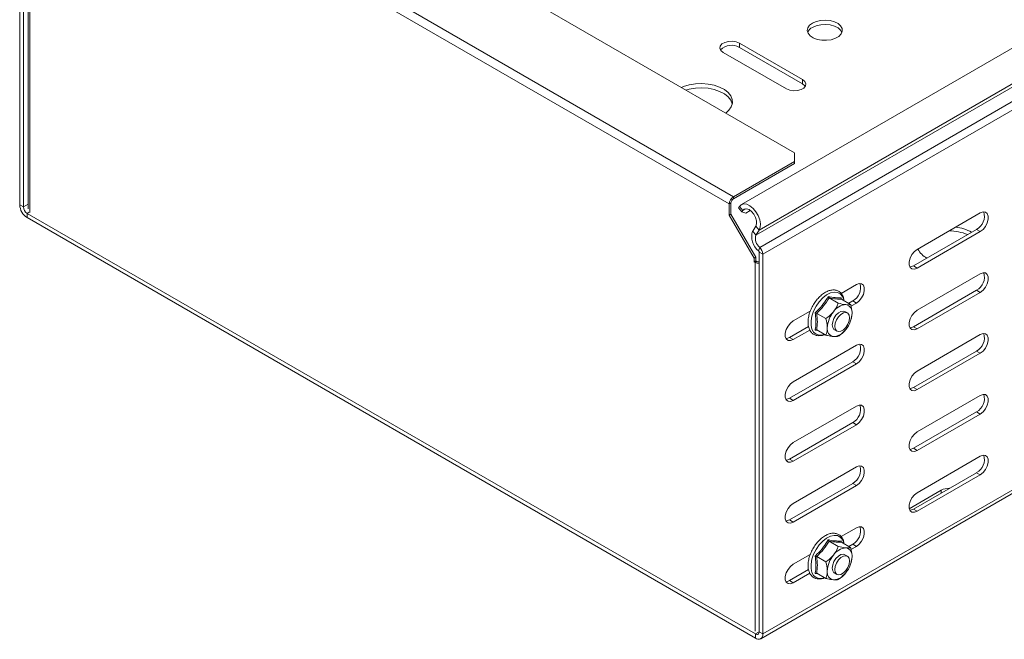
# Model space of a CAD drawing. Header units: millimetres. Extents: x -222 to 2166, y -665 to -42.
# Tile 4 of 8: x 1144 to 1425, y -665 to -488. Entities that reach past the tile are written whole.
import ezdxf

# ---------------------------------------------------------------- set-up
doc = ezdxf.new("R2010")
doc.units = ezdxf.units.MM

msp = doc.modelspace()

# ---------------------------------------------------------------- linework, layer by layer
at = {"color": 7, "linetype": 'Continuous', "lineweight": 15}
for p, q in [((1597.86, -397.67), (1350.38, -540.54)), ((1177.54, -417.2), (1365.57, -525.74)), ((1144.38, -540.58), (1144.38, -432.23)), ((1145.44, -541.19), (1145.44, -432.84)), ((1146.76, -436.81), (1146.76, -541.75)), ((1367.83, -504.86), (1349.8, -494.45)), ((1345.2, -497.11), (1363.23, -507.52)), ((1367.83, -506.09), (1349.8, -495.68)), ((1355.89, -664.42), (1603.38, -521.54)), ((1365.57, -528.19), (1348.11, -538.27)), ((1365.57, -528.19), (1365.57, -525.74)), ((1365.57, -528.76), (1365.57, -528.19)), ((1365.57, -528.76), (1348.11, -538.84)), ((1346.91, -540.35), (1346.91, -543.57)), ((1347.4, -540.07), (1347.4, -543.29)), ((1349.59, -541.46), (1349.82, -541.09)), ((1349.59, -541.46), (1350.52, -542.58)), ((1350.52, -542.58), (1350.75, -542.21)), ((1351.64, -542.94), (1352.93, -542.19)), ((1354.39, -663.04), (1146.5, -543.03)), ((1354.39, -664.27), (1146.5, -544.25)), ((1347.4, -543.29), (1346.91, -543.57)), ((1346.91, -543.57), (1353.98, -555.82)), ((1347.4, -543.29), (1354.47, -555.53)), ((1350.52, -542.58), (1351.64, -542.94)), ((1418.56, -542.91), (1400.53, -553.32)), ((1354.5, -546.67), (1353.6, -548.1)), ((1355.43, -547.79), (1354.54, -549.22)), ((1399.47, -558.02), (1417.5, -547.61)), ((1400.53, -558.63), (1418.56, -548.22)), ((1354.47, -555.53), (1353.98, -555.82)), ((1353.98, -555.82), (1353.98, -556.84)), ((1354.47, -555.53), (1354.47, -556.55)), ((1355.46, -554.08), (1355.46, -662.43)), ((1356.52, -554.69), (1356.52, -663.04)), ((1354.47, -556.55), (1353.98, -556.84)), ((1353.98, -556.84), (1354.29, -557.02)), ((1354.47, -556.55), (1354.78, -556.73)), ((1418.56, -560.27), (1400.53, -570.67)), ((1383.21, -563.32), (1378.82, -565.86)), ((1375.41, -567.17), (1378.01, -568.67)), ((1378.86, -567.11), (1378.9, -567.45)), ((1378.94, -567.48), (1381.55, -568.99)), ((1399.47, -575.37), (1417.5, -564.96)), ((1400.53, -575.98), (1418.56, -565.57)), ((1381.01, -568.68), (1382.15, -568.02)), ((1381.65, -569.53), (1383.21, -568.63)), ((1370.05, -570.92), (1365.18, -573.73)), ((1371.87, -571.57), (1374.48, -573.07)), ((1380.64, -571.44), (1379.94, -571.03)), ((1381.74, -573.17), (1381.78, -573.03)), ((1381.76, -572.99), (1381.97, -571.59)), ((1364.12, -578.43), (1369.56, -575.29)), ((1365.18, -579.04), (1369.91, -576.31)), ((1372.17, -576.45), (1371.43, -576.35)), ((1371.87, -576.28), (1374.48, -577.79)), ((1376.94, -576.23), (1377.64, -576.63)), ((1418.56, -577.62), (1400.53, -588.03)), ((1383.21, -580.68), (1365.18, -591.09)), ((1399.47, -592.72), (1417.5, -582.31)), ((1400.53, -593.33), (1418.56, -582.92)), ((1364.12, -595.78), (1382.15, -585.37)), ((1365.18, -596.39), (1383.21, -585.98)), ((1418.56, -594.97), (1400.53, -605.38)), ((1383.21, -598.03), (1365.18, -608.44)), ((1399.47, -610.07), (1417.5, -599.66)), ((1400.53, -610.69), (1418.56, -600.28)), ((1364.12, -613.13), (1382.15, -602.72)), ((1365.18, -613.74), (1383.21, -603.33)), ((1418.56, -612.32), (1400.53, -622.73)), ((1383.21, -615.38), (1365.18, -625.79)), ((1399.47, -627.42), (1417.5, -617.02)), ((1400.53, -628.04), (1418.56, -617.63)), ((1364.12, -630.48), (1382.15, -620.07)), ((1365.18, -631.1), (1383.21, -620.69)), ((1407.43, -622.02), (1398.3, -627.29)), ((1383.21, -632.73), (1378.82, -635.26)), ((1375.41, -636.57), (1378.01, -638.08)), ((1378.86, -636.51), (1378.9, -636.85)), ((1378.94, -636.89), (1381.55, -638.39)), ((1381.01, -638.08), (1382.15, -637.43)), ((1370.05, -640.33), (1365.18, -643.14)), ((1380.64, -640.84), (1379.94, -640.44)), ((1381.65, -638.94), (1383.21, -638.04)), ((1371.87, -640.97), (1374.48, -642.48)), ((1381.74, -642.57), (1381.78, -642.43)), ((1381.76, -642.39), (1381.97, -641)), ((1364.12, -647.83), (1369.56, -644.69)), ((1365.18, -648.45), (1369.91, -645.71)), ((1372.17, -645.86), (1371.43, -645.76)), ((1371.87, -645.69), (1374.48, -647.19)), ((1376.94, -645.64), (1377.64, -646.04))]:
    msp.add_line(p, q, dxfattribs=at)
at = {"color": 7, "linetype": 'Continuous', "lineweight": 0}
for p, q in [((1354.54, -549.22), (1602.02, -406.34)), ((1355.43, -547.79), (1602.92, -404.92)), ((1355.6, -552.75), (1603.09, -409.88)), ((1356.52, -554.69), (1604, -411.82)), ((1346.91, -540.35), (1154.64, -429.36)), ((1348.11, -538.27), (1155.84, -427.28)), ((1147.25, -437.5), (1147.25, -542.76)), ((1349.8, -495.68), (1349.8, -494.45)), ((1367.83, -506.09), (1367.83, -504.86)), ((1356.52, -663.04), (1604, -520.17)), ((1348.11, -538.27), (1348.11, -538.84)), ((1144.38, -540.58), (1145.44, -541.19)), ((1145.44, -541.19), (1146.76, -540.44)), ((1346.91, -540.35), (1347.4, -540.07)), ((1350.75, -542.21), (1349.82, -541.09)), ((1350.75, -542.21), (1351.63, -541.7)), ((1146.5, -543.03), (1147.12, -542.67)), ((1146.5, -543.03), (1146.5, -544.25)), ((1355.43, -547.79), (1354.5, -546.67)), ((1417.5, -547.61), (1418.56, -548.22)), ((1353.6, -548.1), (1354.54, -549.22)), ((1355.6, -552.75), (1355.3, -553.75)), ((1356.52, -554.69), (1355.46, -554.08)), ((1354.29, -557.02), (1354.78, -556.73)), ((1354.29, -557.02), (1354.29, -662.28)), ((1399.47, -558.02), (1400.53, -558.63)), ((1417.5, -564.96), (1418.56, -565.57)), ((1382.15, -568.02), (1383.21, -568.63)), ((1399.47, -575.37), (1400.53, -575.98)), ((1364.12, -578.43), (1365.18, -579.04)), ((1417.5, -582.31), (1418.56, -582.92)), ((1382.15, -585.37), (1383.21, -585.98)), ((1399.47, -592.72), (1400.53, -593.33)), ((1364.12, -595.78), (1365.18, -596.39)), ((1417.5, -599.66), (1418.56, -600.28)), ((1382.15, -602.72), (1383.21, -603.33)), ((1399.47, -610.07), (1400.53, -610.69)), ((1364.12, -613.13), (1365.18, -613.74)), ((1417.5, -617.02), (1418.56, -617.63)), ((1382.15, -620.07), (1383.21, -620.69)), ((1407.43, -622.83), (1407.43, -622.02)), ((1399.47, -627.42), (1400.53, -628.04)), ((1364.12, -630.48), (1365.18, -631.1)), ((1382.15, -637.43), (1383.21, -638.04)), ((1364.12, -647.83), (1365.18, -648.45)), ((1354.39, -663.04), (1355.24, -662.56)), ((1354.39, -664.27), (1354.39, -663.04)), ((1355.46, -662.43), (1356.52, -663.04))]:
    msp.add_line(p, q, dxfattribs=at)
at = {"color": 7, "linetype": 'Continuous', "lineweight": 15, "flags": 128}
for points in [[(1370.66, -488.74), (1369.84, -489.37), (1369.34, -490.1), (1369.2, -490.88), (1369.43, -491.65), (1370.01, -492.36), (1370.91, -492.96), (1372.05, -493.39), (1373.34, -493.62), (1374.7, -493.65), (1376.03, -493.47), (1377.21, -493.08), (1378.18, -492.52), (1378.84, -491.84), (1379.17, -491.08), (1379.12, -490.29), (1378.71, -489.54), (1377.96, -488.88), (1376.94, -488.37), (1375.71, -488.03), (1374.36, -487.9), (1373.01, -487.98), (1371.74, -488.26), (1370.66, -488.74)], [(1379.08, -491.39), (1378.71, -490.77), (1377.96, -490.11), (1376.94, -489.59), (1375.71, -489.25), (1374.36, -489.12), (1373.01, -489.2), (1371.74, -489.49), (1370.66, -489.96)], [(1349.8, -494.45), (1348.87, -494.08), (1347.78, -493.91), (1346.66, -493.97), (1345.64, -494.24), (1344.84, -494.7), (1344.36, -495.29), (1344.26, -495.94), (1344.55, -496.57), (1345.2, -497.11)], [(1363.23, -507.52), (1364.16, -507.89), (1365.25, -508.06), (1366.37, -508), (1367.4, -507.73), (1368.19, -507.27), (1368.67, -506.68), (1368.77, -506.03), (1368.48, -505.4), (1367.83, -504.86)], [(1345.92, -514.4), (1346.82, -513.6), (1347.49, -512.62), (1347.81, -511.58), (1347.77, -510.53), (1347.35, -509.51), (1346.59, -508.55), (1345.52, -507.71), (1344.16, -507), (1342.6, -506.47), (1340.87, -506.13), (1339.07, -506), (1337.25, -506.08), (1335.5, -506.37), (1333.89, -506.85), (1333.28, -507.1)], [(1347.78, -511.8), (1347.77, -511.76), (1347.35, -510.73), (1346.59, -509.78), (1345.52, -508.93), (1344.16, -508.23), (1342.6, -507.69), (1340.87, -507.35), (1339.07, -507.22), (1337.25, -507.3), (1335.5, -507.59), (1334.56, -507.84)], [(1368.6, -506.8), (1368.48, -506.62), (1367.83, -506.09)], [(1349.82, -541.09), (1350.35, -540.56), (1351.07, -540.34), (1351.92, -540.45), (1352.82, -540.89), (1353.71, -541.61), (1354.51, -542.56), (1355.16, -543.67), (1355.6, -544.84), (1355.8, -545.97), (1355.74, -546.98), (1355.43, -547.79)], [(1350.75, -542.21), (1351.21, -541.8), (1351.83, -541.71), (1352.56, -541.95), (1353.28, -542.49), (1353.93, -543.27), (1354.43, -544.18), (1354.7, -545.13), (1354.73, -546), (1354.5, -546.67)], [(1418.56, -548.22), (1419.35, -547.61), (1420.04, -546.75), (1420.55, -545.75), (1420.83, -544.72), (1420.83, -543.8), (1420.55, -543.09), (1420.04, -542.68), (1419.35, -542.62), (1418.56, -542.91)], [(1400.53, -553.32), (1399.75, -553.94), (1399.06, -554.8), (1398.54, -555.8), (1398.27, -556.82), (1398.27, -557.74), (1398.54, -558.45), (1399.06, -558.86), (1399.75, -558.92), (1400.53, -558.63)], [(1398.47, -558.33), (1398.69, -558.31), (1399.47, -558.02)], [(1418.56, -565.57), (1419.35, -564.96), (1420.04, -564.1), (1420.55, -563.1), (1420.83, -562.07), (1420.83, -561.15), (1420.55, -560.44), (1420.04, -560.03), (1419.35, -559.97), (1418.56, -560.27)], [(1383.21, -568.63), (1383.99, -568.02), (1384.69, -567.16), (1385.2, -566.16), (1385.47, -565.13), (1385.47, -564.21), (1385.2, -563.5), (1384.69, -563.09), (1383.99, -563.03), (1383.21, -563.32)], [(1379.94, -571.03), (1379.5, -570.9), (1378.8, -571.01), (1378.07, -571.43), (1377.38, -572.12), (1376.81, -573), (1376.44, -573.94), (1376.31, -574.86), (1376.44, -575.62), (1376.81, -576.14), (1376.94, -576.23)], [(1377.01, -575.26), (1377.14, -574.35), (1377.51, -573.4), (1378.07, -572.53), (1378.77, -571.84), (1379.5, -571.41), (1380.2, -571.3), (1380.76, -571.52), (1381.13, -572.05), (1381.26, -572.81), (1381.13, -573.72), (1380.76, -574.67), (1380.2, -575.55), (1379.5, -576.24), (1378.77, -576.66), (1378.07, -576.77), (1377.51, -576.55), (1377.14, -576.02), (1377.01, -575.26)], [(1400.53, -570.67), (1399.75, -571.29), (1399.06, -572.15), (1398.54, -573.15), (1398.27, -574.17), (1398.27, -575.1), (1398.54, -575.8), (1399.06, -576.21), (1399.75, -576.28), (1400.53, -575.98)], [(1365.18, -573.73), (1364.39, -574.35), (1363.7, -575.21), (1363.19, -576.21), (1362.91, -577.23), (1362.91, -578.15), (1363.19, -578.86), (1363.7, -579.27), (1364.39, -579.33), (1365.18, -579.04)], [(1398.47, -575.68), (1398.69, -575.66), (1399.47, -575.37)], [(1363.11, -578.74), (1363.33, -578.72), (1364.12, -578.43)], [(1418.56, -582.92), (1419.35, -582.31), (1420.04, -581.45), (1420.55, -580.45), (1420.83, -579.43), (1420.83, -578.5), (1420.55, -577.8), (1420.04, -577.39), (1419.35, -577.32), (1418.56, -577.62)], [(1383.21, -585.98), (1383.99, -585.37), (1384.69, -584.51), (1385.2, -583.51), (1385.47, -582.48), (1385.47, -581.56), (1385.2, -580.85), (1384.69, -580.44), (1383.99, -580.38), (1383.21, -580.68)], [(1400.53, -588.03), (1399.75, -588.64), (1399.06, -589.5), (1398.54, -590.5), (1398.27, -591.53), (1398.27, -592.45), (1398.54, -593.16), (1399.06, -593.57), (1399.75, -593.63), (1400.53, -593.33)], [(1365.18, -591.09), (1364.39, -591.7), (1363.7, -592.56), (1363.19, -593.56), (1362.91, -594.58), (1362.91, -595.51), (1363.19, -596.21), (1363.7, -596.62), (1364.39, -596.69), (1365.18, -596.39)], [(1398.47, -593.03), (1398.69, -593.02), (1399.47, -592.72)], [(1363.11, -596.09), (1363.33, -596.07), (1364.12, -595.78)], [(1418.56, -600.28), (1419.35, -599.66), (1420.04, -598.8), (1420.55, -597.8), (1420.83, -596.78), (1420.83, -595.86), (1420.55, -595.15), (1420.04, -594.74), (1419.35, -594.67), (1418.56, -594.97)], [(1383.21, -603.33), (1383.99, -602.72), (1384.69, -601.86), (1385.2, -600.86), (1385.47, -599.84), (1385.47, -598.91), (1385.2, -598.21), (1384.69, -597.8), (1383.99, -597.73), (1383.21, -598.03)], [(1400.53, -605.38), (1399.75, -605.99), (1399.06, -606.85), (1398.54, -607.85), (1398.27, -608.88), (1398.27, -609.8), (1398.54, -610.51), (1399.06, -610.92), (1399.75, -610.98), (1400.53, -610.69)], [(1365.18, -608.44), (1364.39, -609.05), (1363.7, -609.91), (1363.19, -610.91), (1362.91, -611.94), (1362.91, -612.86), (1363.19, -613.57), (1363.7, -613.98), (1364.39, -614.04), (1365.18, -613.74)], [(1398.47, -610.39), (1398.69, -610.37), (1399.47, -610.07)], [(1418.56, -617.63), (1419.35, -617.01), (1420.04, -616.15), (1420.55, -615.15), (1420.83, -614.13), (1420.83, -613.21), (1420.55, -612.5), (1420.04, -612.09), (1419.35, -612.03), (1418.56, -612.32)], [(1363.11, -613.44), (1363.33, -613.43), (1364.12, -613.13)], [(1383.21, -620.69), (1383.99, -620.07), (1384.69, -619.21), (1385.2, -618.21), (1385.47, -617.19), (1385.47, -616.27), (1385.2, -615.56), (1384.69, -615.15), (1383.99, -615.09), (1383.21, -615.38)], [(1400.53, -622.73), (1399.75, -623.34), (1399.06, -624.2), (1398.54, -625.21), (1398.27, -626.23), (1398.27, -627.15), (1398.54, -627.86), (1399.06, -628.27), (1399.75, -628.33), (1400.53, -628.04)], [(1365.18, -625.79), (1364.39, -626.4), (1363.7, -627.26), (1363.19, -628.26), (1362.91, -629.29), (1362.91, -630.21), (1363.19, -630.92), (1363.7, -631.33), (1364.39, -631.39), (1365.18, -631.1)], [(1398.47, -627.74), (1398.69, -627.72), (1399.47, -627.42)], [(1363.11, -630.8), (1363.33, -630.78), (1364.12, -630.48)], [(1383.21, -638.04), (1383.99, -637.42), (1384.69, -636.56), (1385.2, -635.56), (1385.47, -634.54), (1385.47, -633.62), (1385.2, -632.91), (1384.69, -632.5), (1383.99, -632.44), (1383.21, -632.73)], [(1379.94, -640.44), (1379.5, -640.3), (1378.8, -640.41), (1378.07, -640.84), (1377.38, -641.53), (1376.81, -642.4), (1376.44, -643.35), (1376.31, -644.26), (1376.44, -645.03), (1376.81, -645.55), (1376.94, -645.64)], [(1377.01, -644.67), (1377.14, -643.75), (1377.51, -642.81), (1378.07, -641.93), (1378.77, -641.24), (1379.5, -640.82), (1380.2, -640.71), (1380.76, -640.93), (1381.13, -641.45), (1381.26, -642.22), (1381.13, -643.13), (1380.76, -644.08), (1380.2, -644.95), (1379.5, -645.64), (1378.77, -646.07), (1378.07, -646.18), (1377.51, -645.95), (1377.14, -645.43), (1377.01, -644.67)], [(1365.18, -643.14), (1364.39, -643.75), (1363.7, -644.61), (1363.19, -645.62), (1362.91, -646.64), (1362.91, -647.56), (1363.19, -648.27), (1363.7, -648.68), (1364.39, -648.74), (1365.18, -648.45)], [(1363.11, -648.15), (1363.33, -648.13), (1364.12, -647.83)]]:
    msp.add_lwpolyline(points, dxfattribs=at)
at = {"color": 7, "linetype": 'Continuous', "lineweight": 0, "flags": 128}
for points in [[(1379.64, -567.89), (1379.6, -567.69), (1379.22, -566.71), (1378.61, -566), (1377.81, -565.59), (1376.86, -565.5), (1375.8, -565.75), (1374.69, -566.31), (1373.61, -567.16), (1372.59, -568.25), (1371.71, -569.52), (1371, -570.91), (1370.5, -572.33), (1370.25, -573.72), (1370.25, -575), (1370.5, -576.09), (1371, -576.94), (1371.71, -577.51), (1372.59, -577.76), (1373.61, -577.68), (1374.06, -577.55)], [(1379.64, -637.29), (1379.6, -637.1), (1379.22, -636.12), (1378.61, -635.4), (1377.81, -634.99), (1376.86, -634.91), (1375.8, -635.15), (1374.69, -635.71), (1373.61, -636.56), (1372.59, -637.65), (1371.71, -638.93), (1371, -640.31), (1370.5, -641.74), (1370.25, -643.13), (1370.25, -644.4), (1370.5, -645.5), (1371, -646.35), (1371.71, -646.92), (1372.59, -647.17), (1373.61, -647.09), (1374.06, -646.95)]]:
    msp.add_lwpolyline(points, dxfattribs=at)
at = {"color": 7, "linetype": 'Continuous', "lineweight": 15}
for centre, radius, start, end in [((1371.86, -492.45), 2.76, 115.7819, 157.4325), ((1347.55, -499.34), 4.29, 58.4655, 136.687), ((1349.52, -540.47), 2.61, 122.6065, 177.3938), ((1348.94, -540.14), 1.54, 122.6054, 177.3946), ((1148.99, -540.37), 4.61, 182.6055, 237.3946), ((1147.75, -541.09), 2.31, 182.6051, 237.3948), ((1415.46, -543.83), 4.29, 298.4611, 16.6992), ((1410.25, -558.54), 11.67, 60.0216, 83.4535), ((1358.51, -549.7), 5.17, 161.9061, 231.6037), ((1357.61, -550.22), 3.23, 161.9059, 231.6039), ((1409.71, -561.75), 13.71, 67.5262, 90.1276), ((1353.7, -554.83), 2.82, 2.9296, 47.6245), ((1405.78, -550.8), 5.54, 205.4351, 244.0001), ((1354.99, -554.1), 0.47, 2.9291, 47.6254), ((1355.44, -554.86), 2.44, 241.9328, 270.411), ((1355.46, -555.47), 1.43, 241.914, 269.8936), ((1415.46, -561.19), 4.29, 298.461, 16.6993), ((1380.1, -564.25), 4.29, 298.4617, 16.6986), ((1380.48, -573.63), 4.56, 93.4293, 146.5653), ((1379.8, -571.24), 2.2, 350.7464, 79.4549), ((1382.57, -576.03), 7.67, 140.2281, 177.3606), ((1374.31, -571.24), 7.67, 320.2271, 357.3616), ((1377.07, -576.03), 2.2, 170.7485, 259.4528), ((1376.4, -573.63), 4.56, 273.4294, 326.5652), ((1415.46, -578.54), 4.29, 298.4611, 16.6993), ((1380.1, -581.6), 4.29, 298.4616, 16.6987), ((1415.46, -595.89), 4.29, 298.4611, 16.6993), ((1380.1, -598.95), 4.29, 298.4617, 16.6987), ((1415.46, -613.24), 4.29, 298.4611, 16.6993), ((1380.1, -616.3), 4.29, 298.4617, 16.6987), ((1409.67, -626.32), 4.85, 88.6049, 117.5676), ((1380.1, -633.65), 4.29, 298.4617, 16.6987), ((1382.57, -645.43), 7.67, 140.2281, 177.3606), ((1380.48, -643.04), 4.56, 93.4293, 146.5653), ((1379.8, -640.64), 2.2, 350.7463, 79.455), ((1374.31, -640.64), 7.67, 320.2271, 357.3616), ((1377.07, -645.43), 2.2, 170.7484, 259.4529), ((1376.4, -643.04), 4.56, 273.4295, 326.5652), ((1354.81, -662.53), 0.655, 230.7963, 9.2147), ((1355.22, -663.25), 1.31, 230.7969, 9.2142)]:
    msp.add_arc(centre, radius, start, end, dxfattribs=at)
for points, knots in [([(1379.71, -567.93), (1379.65, -567.6), (1379.53, -566.88), (1379.03, -565.99), (1378.32, -565.3), (1377.43, -564.92), (1376.46, -564.84), (1375.42, -565.04), (1374.35, -565.52), (1373.27, -566.27), (1372.25, -567.25), (1371.33, -568.41), (1370.55, -569.7), (1369.95, -571.07), (1369.55, -572.45), (1369.37, -573.79), (1369.44, -575.04), (1369.75, -576.14), (1370.3, -577.03), (1371.07, -577.64), (1371.98, -577.95), (1372.97, -577.95), (1373.7, -577.81), (1374.1, -577.61), (1374.14, -577.59)], [0, 0, 0, 0, 0.0420329, 0.0910357, 0.1385424, 0.184233, 0.2293824, 0.2754335, 0.3230302, 0.3715233, 0.4201436, 0.4686576, 0.5171055, 0.5655798, 0.6141616, 0.6629623, 0.7120747, 0.7614156, 0.8101741, 0.8572047, 0.9026387, 0.9478579, 0.9942818, 1, 1, 1, 1]), ([(1375.14, -566.78), (1375.14, -566.78), (1375.15, -566.82), (1375.18, -566.9), (1375.25, -567.01), (1375.32, -567.11), (1375.38, -567.15), (1375.41, -567.17)], [0, 0, 0, 0, 0.007918, 0.267533, 0.528598, 0.763821, 1, 1, 1, 1]), ([(1378.94, -567.48), (1378.92, -567.47), (1378.87, -567.43), (1378.83, -567.33), (1378.82, -567.23), (1378.84, -567.15), (1378.86, -567.11), (1378.86, -567.11)], [0, 0, 0, 0, 0.236189, 0.471428, 0.732469, 0.992129, 1, 1, 1, 1]), ([(1376.67, -571.12), (1377.1, -570.48), (1377.63, -569.69), (1377.95, -568.84), (1378.01, -568.67)], [0, 0, 0, 0, 0.8014647, 1, 1, 1, 1]), ([(1378.01, -568.67), (1378.73, -568.83), (1379.53, -569.01), (1380.14, -569.07), (1380.2, -569.08)], [0, 0, 0, 0, 0.896035, 1, 1, 1, 1]), ([(1380.2, -569.08), (1380.63, -569.09), (1381.17, -569.1), (1381.48, -569.01), (1381.55, -568.99)], [0, 0, 0, 0, 0.801464, 1, 1, 1, 1]), ([(1381.97, -571.59), (1381.97, -571.47), (1381.95, -570.68), (1381.77, -569.78), (1381.56, -569.02), (1381.55, -568.99)], [0, 0, 0, 0, 0.148487, 0.965572, 1, 1, 1, 1]), ([(1371.43, -571.4), (1371.43, -571.4), (1371.46, -571.41), (1371.54, -571.43), (1371.66, -571.47), (1371.78, -571.52), (1371.84, -571.55), (1371.87, -571.57)], [0, 0, 0, 0, 0.007967, 0.26752, 0.528619, 0.763843, 1, 1, 1, 1]), ([(1374.48, -573.07), (1375.19, -572.54), (1375.99, -571.94), (1376.6, -571.19), (1376.67, -571.12)], [0, 0, 0, 0, 0.8960356, 1, 1, 1, 1]), ([(1374.9, -575.67), (1374.9, -575.55), (1374.88, -574.77), (1374.7, -573.86), (1374.48, -573.1), (1374.48, -573.07)], [0, 0, 0, 0, 0.148487, 0.965572, 1, 1, 1, 1]), ([(1374.48, -577.79), (1374.54, -577.62), (1374.79, -577.01), (1374.85, -576.24), (1374.9, -575.67)], [0, 0, 0, 0, 0.263255, 1, 1, 1, 1]), ([(1371.43, -576.35), (1371.43, -576.35), (1371.46, -576.32), (1371.54, -576.28), (1371.66, -576.25), (1371.78, -576.24), (1371.84, -576.27), (1371.87, -576.28)], [0, 0, 0, 0, 0.007967, 0.26752, 0.528619, 0.763843, 1, 1, 1, 1]), ([(1376.67, -578.19), (1376.13, -578.11), (1375.45, -578.02), (1374.64, -577.82), (1374.48, -577.79)], [0, 0, 0, 0, 0.801464, 1, 1, 1, 1]), ([(1378.01, -578.1), (1377.69, -578.17), (1377.32, -578.24), (1376.73, -578.19), (1376.67, -578.19)], [0, 0, 0, 0, 0.896035, 1, 1, 1, 1]), ([(1380.2, -576.15), (1379.66, -576.72), (1378.98, -577.43), (1378.17, -577.99), (1378.01, -578.1)], [0, 0, 0, 0, 0.8014647, 1, 1, 1, 1]), ([(1379.71, -637.33), (1379.65, -637), (1379.53, -636.28), (1379.03, -635.4), (1378.32, -634.71), (1377.43, -634.33), (1376.46, -634.25), (1375.42, -634.45), (1374.35, -634.93), (1373.27, -635.68), (1372.25, -636.65), (1371.33, -637.81), (1370.55, -639.11), (1369.95, -640.47), (1369.55, -641.86), (1369.37, -643.2), (1369.44, -644.45), (1369.75, -645.55), (1370.3, -646.43), (1371.07, -647.05), (1371.98, -647.36), (1372.97, -647.35), (1373.7, -647.22), (1374.1, -647.02), (1374.14, -647)], [0, 0, 0, 0, 0.0420329, 0.0910356, 0.1385423, 0.184233, 0.2293824, 0.2754334, 0.3230301, 0.3715233, 0.4201436, 0.4686575, 0.5171054, 0.5655797, 0.6141616, 0.6629623, 0.7120747, 0.7614156, 0.810174, 0.8572046, 0.9026387, 0.9478579, 0.9942818, 1, 1, 1, 1]), ([(1375.14, -636.18), (1375.14, -636.18), (1375.15, -636.22), (1375.18, -636.31), (1375.25, -636.42), (1375.32, -636.52), (1375.38, -636.55), (1375.41, -636.57)], [0, 0, 0, 0, 0.007907, 0.267534, 0.528593, 0.763822, 1, 1, 1, 1]), ([(1378.94, -636.89), (1378.92, -636.87), (1378.87, -636.83), (1378.83, -636.74), (1378.82, -636.63), (1378.84, -636.55), (1378.86, -636.52), (1378.86, -636.51)], [0, 0, 0, 0, 0.23619, 0.471426, 0.732469, 0.992128, 1, 1, 1, 1]), ([(1374.48, -642.48), (1375.19, -641.94), (1375.99, -641.35), (1376.6, -640.6), (1376.67, -640.52)], [0, 0, 0, 0, 0.896036, 1, 1, 1, 1]), ([(1376.67, -640.52), (1377.1, -639.89), (1377.63, -639.09), (1377.95, -638.25), (1378.01, -638.08)], [0, 0, 0, 0, 0.801464, 1, 1, 1, 1]), ([(1378.01, -638.08), (1378.73, -638.24), (1379.53, -638.42), (1380.14, -638.48), (1380.2, -638.48)], [0, 0, 0, 0, 0.896035, 1, 1, 1, 1]), ([(1380.2, -638.48), (1380.63, -638.49), (1381.17, -638.51), (1381.48, -638.41), (1381.55, -638.39)], [0, 0, 0, 0, 0.801464, 1, 1, 1, 1]), ([(1381.97, -641), (1381.97, -640.88), (1381.95, -640.09), (1381.77, -639.19), (1381.56, -638.43), (1381.55, -638.39)], [0, 0, 0, 0, 0.1484857, 0.9655705, 1, 1, 1, 1]), ([(1371.43, -640.8), (1371.43, -640.8), (1371.46, -640.81), (1371.54, -640.83), (1371.66, -640.88), (1371.78, -640.92), (1371.84, -640.96), (1371.87, -640.97)], [0, 0, 0, 0, 0.007968, 0.267521, 0.528621, 0.763843, 1, 1, 1, 1]), ([(1374.9, -645.08), (1374.9, -644.96), (1374.88, -644.17), (1374.7, -643.27), (1374.48, -642.51), (1374.48, -642.48)], [0, 0, 0, 0, 0.1484857, 0.9655705, 1, 1, 1, 1]), ([(1371.43, -645.76), (1371.43, -645.76), (1371.46, -645.73), (1371.54, -645.69), (1371.66, -645.65), (1371.78, -645.65), (1371.84, -645.67), (1371.87, -645.69)], [0, 0, 0, 0, 0.007968, 0.267521, 0.528621, 0.763843, 1, 1, 1, 1]), ([(1374.48, -647.19), (1374.54, -647.03), (1374.79, -646.42), (1374.85, -645.65), (1374.9, -645.08)], [0, 0, 0, 0, 0.263255, 1, 1, 1, 1]), ([(1380.2, -645.55), (1379.66, -646.12), (1378.98, -646.84), (1378.17, -647.4), (1378.01, -647.51)], [0, 0, 0, 0, 0.801464, 1, 1, 1, 1]), ([(1376.67, -647.59), (1376.13, -647.52), (1375.45, -647.42), (1374.64, -647.23), (1374.48, -647.19)], [0, 0, 0, 0, 0.801464, 1, 1, 1, 1]), ([(1378.01, -647.51), (1377.69, -647.57), (1377.32, -647.65), (1376.73, -647.6), (1376.67, -647.59)], [0, 0, 0, 0, 0.896035, 1, 1, 1, 1])]:
    msp.add_open_spline(points, degree=3, knots=knots, dxfattribs=at)
at = {"color": 7, "linetype": 'Continuous', "lineweight": 0}
for points, knots in [([(1371.43, -571.4), (1371.6, -571.24), (1372.48, -570.42), (1373.84, -568.93), (1374.73, -567.46), (1375.14, -566.78)], [0, 0, 0, 0, 0.1180838, 0.5922571, 1, 1, 1, 1]), ([(1375.41, -567.17), (1374.92, -567.94), (1373.93, -569.52), (1372.56, -570.88), (1371.87, -571.57)], [0, 0, 0, 0, 0.49215, 1, 1, 1, 1]), ([(1375.14, -566.78), (1375.31, -566.81), (1376.18, -566.97), (1377.54, -567.15), (1378.44, -567.12), (1378.86, -567.11)], [0, 0, 0, 0, 0.118083, 0.592257, 1, 1, 1, 1]), ([(1378.94, -567.48), (1378.45, -567.49), (1377.46, -567.49), (1376.1, -567.28), (1375.41, -567.17)], [0, 0, 0, 0, 0.49215, 1, 1, 1, 1]), ([(1371.43, -576.35), (1371.46, -576.17), (1371.61, -575.29), (1371.72, -573.67), (1371.52, -572.12), (1371.43, -571.4)], [0, 0, 0, 0, 0.118083, 0.592258, 1, 1, 1, 1]), ([(1371.87, -571.57), (1371.96, -572.39), (1372.15, -574.07), (1371.97, -575.54), (1371.87, -576.28)], [0, 0, 0, 0, 0.492148, 1, 1, 1, 1]), ([(1371.43, -640.8), (1371.6, -640.64), (1372.48, -639.83), (1373.84, -638.33), (1374.73, -636.86), (1375.14, -636.18)], [0, 0, 0, 0, 0.118084, 0.592257, 1, 1, 1, 1]), ([(1375.41, -636.57), (1374.92, -637.35), (1373.93, -638.92), (1372.56, -640.28), (1371.87, -640.97)], [0, 0, 0, 0, 0.49215, 1, 1, 1, 1]), ([(1375.14, -636.18), (1375.31, -636.21), (1376.18, -636.37), (1377.54, -636.55), (1378.44, -636.53), (1378.86, -636.51)], [0, 0, 0, 0, 0.118083, 0.592256, 1, 1, 1, 1]), ([(1378.94, -636.89), (1378.45, -636.89), (1377.46, -636.9), (1376.1, -636.68), (1375.41, -636.57)], [0, 0, 0, 0, 0.49215, 1, 1, 1, 1]), ([(1371.43, -645.76), (1371.46, -645.58), (1371.61, -644.69), (1371.72, -643.08), (1371.52, -641.52), (1371.43, -640.8)], [0, 0, 0, 0, 0.1180832, 0.5922585, 1, 1, 1, 1]), ([(1371.87, -640.97), (1371.96, -641.8), (1372.15, -643.48), (1371.97, -644.94), (1371.87, -645.69)], [0, 0, 0, 0, 0.492148, 1, 1, 1, 1])]:
    msp.add_open_spline(points, degree=3, knots=knots, dxfattribs=at)

doc.saveas('drawing.dxf')
